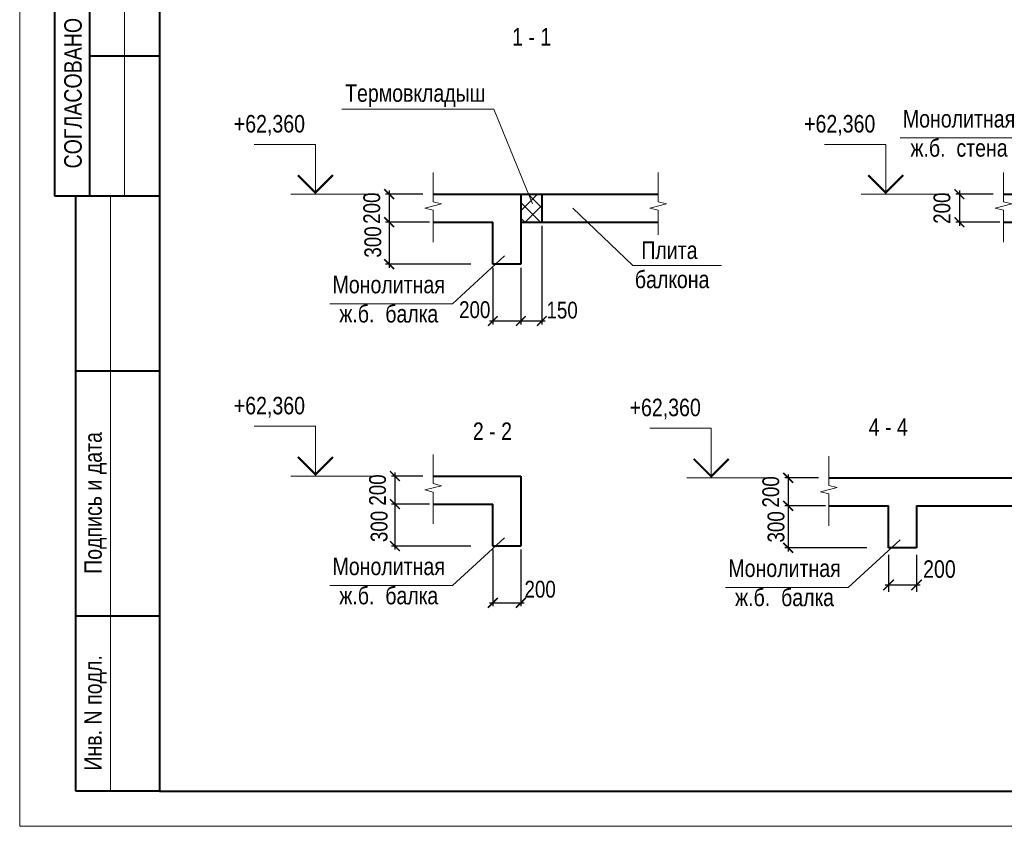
# Model space of a CAD drawing. Header units: inches. Extents: x -8638239 to -8523853, y 3840912 to 4564380.
# Tile 19 of 106: x -8612184 to -8584043, y 4000593 to 4023635. Entities that reach past the tile are written whole.
import ezdxf
from ezdxf.enums import TextEntityAlignment as Align

# ---------------------------------------------------------------- set-up
doc = ezdxf.new("R2010")
doc.units = ezdxf.units.IN
doc.header["$LTSCALE"] = 1000
doc.header["$MEASUREMENT"] = 0
for name, color, linetype, lineweight in [('СК-050-П(литы перекрытия)', 3, 'Continuous', 40), ('СК-110-О-РАЗМЕРЫ', 7, 'Continuous', 15), ('СК-200-Р(амка)', 7, 'Continuous', 40), ('СК-210-Р-РАМКА ЛИНИИ ТОНКИЕ', 7, 'Continuous', 15), ('СК-220-Р-РАМКА ТЕКСТ', 7, 'Continuous', 15), ('СК-300-Р(азмеры)', 7, 'Continuous', 20), ('СК-400-Т(екст)', 7, 'Continuous', 20), ('СК-600-Ш(триховка)', 250, 'Continuous', 13)]:
    doc.layers.add(name, color=color, linetype=linetype, lineweight=lineweight)
doc.styles.add('RUSS', font='arial.ttf', dxfattribs={"width": 0.8})
doc.dimstyles.new('50', dxfattribs={"dimtxt": 480, "dimasz": 280, "dimexe": 100, "dimexo": 100, "dimgap": 100, "dimtad": 1, "dimdec": 0, "dimlfac": 0.25, "dimzin": 0, "dimdsep": 46, "dimtxsty": 'RUSS', "dimblk": 'ARCHTICK', "dimcen": 0.09, "dimdle": 100, "dimclrd": 7, "dimclre": 7, "dimclrt": 7, "dimadec": 0, "dimazin": 0, "dimtfac": 1, "dimtdec": 0, "dimtmove": 2, "dimatfit": 3, "dimldrblk": 'ARCHTICK', "dimfxl": 1, "dimtolj": 1, "dimtzin": 0, "dimarcsym": 0})

# ---------------------------------------------------------------- blocks, each defined once
blk = doc.blocks.new('_ArchTick')
at = {"color": 0, "linetype": 'ByBlock', "const_width": 0.15}
blk.add_lwpolyline([(-0.5, -0.5), (0.5, 0.5)], dxfattribs=at)
blk = doc.blocks.new('*D125')
at = {"layer": 'Defpoints', "color": 0, "transparency": 16777216}
for p in [(-8600564, 4018651), (-8601624, 4017851), (-8600368, 4017851)]:
    blk.add_point(p, dxfattribs=at)
at = {"layer": 'СК-110-О-РАЗМЕРЫ', "color": 7, "lineweight": -2, "transparency": 16777216}
for p, q in [((-8600664, 4018651), (-8601724, 4018651)), ((-8601624, 4018751), (-8601624, 4017751)), ((-8600468, 4017851), (-8601724, 4017851))]:
    blk.add_line(p, q, dxfattribs=at)
at = {"layer": 'СК-110-О-РАЗМЕРЫ', "color": 7, "lineweight": -2, "transparency": 16777216, "xscale": 280, "yscale": 280, "zscale": 280}
for p, rotation in [((-8601624, 4018651), 90), ((-8601624, 4017851), 270)]:
    blk.add_blockref('_ArchTick', p, dxfattribs=dict(at, rotation=rotation))
at = {"layer": 'СК-110-О-РАЗМЕРЫ', "color": 7, "transparency": 16777216, "insert": (-8602119, 4018251), "char_height": 480, "attachment_point": 5, "rotation": 90, "style": 'RUSS'}
blk.add_mtext('\\A1;200', dxfattribs=at)
blk = doc.blocks.new('*D126')
at = {"layer": 'Defpoints', "color": 0, "transparency": 16777216}
for p in [(-8600368, 4017851), (-8601624, 4016651), (-8599187, 4016651)]:
    blk.add_point(p, dxfattribs=at)
at = {"layer": 'СК-110-О-РАЗМЕРЫ', "color": 7, "lineweight": -2, "transparency": 16777216}
for p, q in [((-8600468, 4017851), (-8601724, 4017851)), ((-8601624, 4017951), (-8601624, 4016551)), ((-8599287, 4016651), (-8601724, 4016651))]:
    blk.add_line(p, q, dxfattribs=at)
at = {"layer": 'СК-110-О-РАЗМЕРЫ', "color": 7, "lineweight": -2, "transparency": 16777216, "xscale": 280, "yscale": 280, "zscale": 280}
for p, rotation in [((-8601624, 4017851), 90), ((-8601624, 4016651), 270)]:
    blk.add_blockref('_ArchTick', p, dxfattribs=dict(at, rotation=rotation))
at = {"layer": 'СК-110-О-РАЗМЕРЫ', "color": 7, "transparency": 16777216, "insert": (-8602089, 4017285), "char_height": 480, "attachment_point": 5, "rotation": 90, "style": 'RUSS'}
blk.add_mtext('\\A1;300', dxfattribs=at)
blk = doc.blocks.new('*D127')
at = {"layer": 'Defpoints', "color": 0, "transparency": 16777216}
for p in [(-8597261, 4017851), (-8597861, 4016526), (-8597261, 4015028)]:
    blk.add_point(p, dxfattribs=at)
at = {"layer": 'СК-110-О-РАЗМЕРЫ', "color": 7, "lineweight": -2, "transparency": 16777216}
for p, q in [((-8597261, 4017751), (-8597261, 4014928)), ((-8597861, 4016426), (-8597861, 4014928)), ((-8597961, 4015028), (-8597161, 4015028))]:
    blk.add_line(p, q, dxfattribs=at)
at = {"layer": 'СК-110-О-РАЗМЕРЫ', "color": 7, "lineweight": -2, "transparency": 16777216, "xscale": 280, "yscale": 280, "zscale": 280, "rotation": 180}
blk.add_blockref('_ArchTick', (-8597861, 4015028), dxfattribs=at)
at = {"layer": 'СК-110-О-РАЗМЕРЫ', "color": 7, "lineweight": -2, "transparency": 16777216, "xscale": 280, "yscale": 280, "zscale": 280}
blk.add_blockref('_ArchTick', (-8597261, 4015028), dxfattribs=at)
at = {"layer": 'СК-110-О-РАЗМЕРЫ', "color": 7, "transparency": 16777216, "insert": (-8596681, 4015336), "char_height": 480, "attachment_point": 5, "style": 'RUSS'}
blk.add_mtext('\\A1;150', dxfattribs=at)
blk = doc.blocks.new('*D128')
at = {"layer": 'Defpoints', "color": 0, "transparency": 16777216}
for p in [(-8598661, 4016651), (-8597861, 4016651), (-8597861, 4015028)]:
    blk.add_point(p, dxfattribs=at)
at = {"layer": 'СК-110-О-РАЗМЕРЫ', "color": 7, "lineweight": -2, "transparency": 16777216}
for p, q in [((-8598661, 4016551), (-8598661, 4014928)), ((-8597861, 4016551), (-8597861, 4014928)), ((-8598761, 4015028), (-8597761, 4015028))]:
    blk.add_line(p, q, dxfattribs=at)
at = {"layer": 'СК-110-О-РАЗМЕРЫ', "color": 7, "lineweight": -2, "transparency": 16777216, "xscale": 280, "yscale": 280, "zscale": 280, "rotation": 180}
blk.add_blockref('_ArchTick', (-8598661, 4015028), dxfattribs=at)
at = {"layer": 'СК-110-О-РАЗМЕРЫ', "color": 7, "lineweight": -2, "transparency": 16777216, "xscale": 280, "yscale": 280, "zscale": 280}
blk.add_blockref('_ArchTick', (-8597861, 4015028), dxfattribs=at)
at = {"layer": 'СК-110-О-РАЗМЕРЫ', "color": 7, "transparency": 16777216, "insert": (-8599179, 4015348), "char_height": 480, "attachment_point": 5, "style": 'RUSS'}
blk.add_mtext('\\A1;200', dxfattribs=at)
blk = doc.blocks.new('*D129')
at = {"layer": 'Defpoints', "color": 0, "transparency": 16777216}
for p in [(-8600564, 4010599), (-8601458, 4009799), (-8600368, 4009799)]:
    blk.add_point(p, dxfattribs=at)
at = {"layer": 'СК-110-О-РАЗМЕРЫ', "color": 7, "lineweight": -2, "transparency": 16777216}
for p, q in [((-8601458, 4010699), (-8601458, 4009699)), ((-8600664, 4010599), (-8601558, 4010599)), ((-8600468, 4009799), (-8601558, 4009799))]:
    blk.add_line(p, q, dxfattribs=at)
at = {"layer": 'СК-110-О-РАЗМЕРЫ', "color": 7, "lineweight": -2, "transparency": 16777216, "xscale": 280, "yscale": 280, "zscale": 280}
for p, rotation in [((-8601458, 4010599), 90), ((-8601458, 4009799), 270)]:
    blk.add_blockref('_ArchTick', p, dxfattribs=dict(at, rotation=rotation))
at = {"layer": 'СК-110-О-РАЗМЕРЫ', "color": 7, "transparency": 16777216, "insert": (-8601953, 4010199), "char_height": 480, "attachment_point": 5, "rotation": 90, "style": 'RUSS'}
blk.add_mtext('\\A1;200', dxfattribs=at)
blk = doc.blocks.new('*D130')
at = {"layer": 'Defpoints', "color": 0, "transparency": 16777216}
for p in [(-8600368, 4009799), (-8601458, 4008599), (-8599187, 4008599)]:
    blk.add_point(p, dxfattribs=at)
at = {"layer": 'СК-110-О-РАЗМЕРЫ', "color": 7, "lineweight": -2, "transparency": 16777216}
for p, q in [((-8601458, 4009899), (-8601458, 4008499)), ((-8600468, 4009799), (-8601558, 4009799)), ((-8599287, 4008599), (-8601558, 4008599))]:
    blk.add_line(p, q, dxfattribs=at)
at = {"layer": 'СК-110-О-РАЗМЕРЫ', "color": 7, "lineweight": -2, "transparency": 16777216, "xscale": 280, "yscale": 280, "zscale": 280}
for p, rotation in [((-8601458, 4009799), 90), ((-8601458, 4008599), 270)]:
    blk.add_blockref('_ArchTick', p, dxfattribs=dict(at, rotation=rotation))
at = {"layer": 'СК-110-О-РАЗМЕРЫ', "color": 7, "transparency": 16777216, "insert": (-8601909, 4009159), "char_height": 480, "attachment_point": 5, "rotation": 90, "style": 'RUSS'}
blk.add_mtext('\\A1;300', dxfattribs=at)
blk = doc.blocks.new('*D120')
at = {"layer": 'Defpoints', "color": 0, "transparency": 16777216}
for p in [(-8598661, 4008599), (-8597861, 4008599), (-8597861, 4006977)]:
    blk.add_point(p, dxfattribs=at)
at = {"layer": 'СК-110-О-РАЗМЕРЫ', "color": 7, "lineweight": -2, "transparency": 16777216}
for p, q in [((-8598661, 4008499), (-8598661, 4006877)), ((-8597861, 4008499), (-8597861, 4006877)), ((-8598761, 4006977), (-8597761, 4006977))]:
    blk.add_line(p, q, dxfattribs=at)
at = {"layer": 'СК-110-О-РАЗМЕРЫ', "color": 7, "lineweight": -2, "transparency": 16777216, "xscale": 280, "yscale": 280, "zscale": 280, "rotation": 180}
blk.add_blockref('_ArchTick', (-8598661, 4006977), dxfattribs=at)
at = {"layer": 'СК-110-О-РАЗМЕРЫ', "color": 7, "lineweight": -2, "transparency": 16777216, "xscale": 280, "yscale": 280, "zscale": 280}
blk.add_blockref('_ArchTick', (-8597861, 4006977), dxfattribs=at)
at = {"layer": 'СК-110-О-РАЗМЕРЫ', "color": 7, "transparency": 16777216, "insert": (-8597309, 4007363), "char_height": 480, "attachment_point": 5, "style": 'RUSS'}
blk.add_mtext('\\A1;200', dxfattribs=at)
blk = doc.blocks.new('*D122')
at = {"layer": 'Defpoints', "color": 0, "transparency": 16777216}
for p in [(-8584264, 4018651), (-8585327, 4017851), (-8584068, 4017851)]:
    blk.add_point(p, dxfattribs=at)
at = {"layer": 'СК-110-О-РАЗМЕРЫ', "color": 7, "lineweight": -2, "transparency": 16777216}
for p, q in [((-8584364, 4018651), (-8585427, 4018651)), ((-8585327, 4018751), (-8585327, 4017751)), ((-8584168, 4017851), (-8585427, 4017851))]:
    blk.add_line(p, q, dxfattribs=at)
at = {"layer": 'СК-110-О-РАЗМЕРЫ', "color": 7, "lineweight": -2, "transparency": 16777216, "xscale": 280, "yscale": 280, "zscale": 280}
for p, rotation in [((-8585327, 4018651), 90), ((-8585327, 4017851), 270)]:
    blk.add_blockref('_ArchTick', p, dxfattribs=dict(at, rotation=rotation))
at = {"layer": 'СК-110-О-РАЗМЕРЫ', "color": 7, "transparency": 16777216, "insert": (-8585822, 4018251), "char_height": 480, "attachment_point": 5, "rotation": 90, "style": 'RUSS'}
blk.add_mtext('\\A1;200', dxfattribs=at)
blk = doc.blocks.new('*D136')
at = {"layer": 'Defpoints', "color": 0, "transparency": 16777216}
for p in [(-8589252, 4010547), (-8590220, 4009747), (-8589055, 4009747)]:
    blk.add_point(p, dxfattribs=at)
at = {"layer": 'СК-110-О-РАЗМЕРЫ', "color": 7, "lineweight": -2, "transparency": 16777216}
for p, q in [((-8589352, 4010547), (-8590320, 4010547)), ((-8590220, 4010647), (-8590220, 4009647)), ((-8589155, 4009747), (-8590320, 4009747))]:
    blk.add_line(p, q, dxfattribs=at)
at = {"layer": 'СК-110-О-РАЗМЕРЫ', "color": 7, "lineweight": -2, "transparency": 16777216, "xscale": 280, "yscale": 280, "zscale": 280}
for p, rotation in [((-8590220, 4010547), 90), ((-8590220, 4009747), 270)]:
    blk.add_blockref('_ArchTick', p, dxfattribs=dict(at, rotation=rotation))
at = {"layer": 'СК-110-О-РАЗМЕРЫ', "color": 7, "transparency": 16777216, "insert": (-8590715, 4010147), "char_height": 480, "attachment_point": 5, "rotation": 90, "style": 'RUSS'}
blk.add_mtext('\\A1;200', dxfattribs=at)
blk = doc.blocks.new('*D137')
at = {"layer": 'Defpoints', "color": 0, "transparency": 16777216}
for p in [(-8589055, 4009747), (-8590220, 4008547), (-8587875, 4008547)]:
    blk.add_point(p, dxfattribs=at)
at = {"layer": 'СК-110-О-РАЗМЕРЫ', "color": 7, "lineweight": -2, "transparency": 16777216}
for p, q in [((-8590220, 4009847), (-8590220, 4008447)), ((-8589155, 4009747), (-8590320, 4009747)), ((-8587975, 4008547), (-8590320, 4008547))]:
    blk.add_line(p, q, dxfattribs=at)
at = {"layer": 'СК-110-О-РАЗМЕРЫ', "color": 7, "lineweight": -2, "transparency": 16777216, "xscale": 280, "yscale": 280, "zscale": 280}
for p, rotation in [((-8590220, 4009747), 90), ((-8590220, 4008547), 270)]:
    blk.add_blockref('_ArchTick', p, dxfattribs=dict(at, rotation=rotation))
at = {"layer": 'СК-110-О-РАЗМЕРЫ', "color": 7, "transparency": 16777216, "insert": (-8590565, 4009147), "char_height": 480, "attachment_point": 5, "rotation": 90, "style": 'RUSS'}
blk.add_mtext('\\A1;300', dxfattribs=at)
blk = doc.blocks.new('*U115')
at = {"layer": 'СК-400-Т(екст)', "color": 0}
for p, q in [((0, 0), (0, 7.11)), ((0, 7.11), (8.77, 7.11)), ((-9, 0), (3.5, 0))]:
    blk.add_line(p, q, dxfattribs=at)
at = {"layer": 'СК-400-Т(екст)', "color": 0, "const_width": 0.3}
blk.add_lwpolyline([(-2.5, 2.71), (0, 0.21), (2.5, 2.71)], dxfattribs=at)
at = {"layer": 'СК-400-Т(екст)', "color": 0, "width": 0.8}
for tag, p in [('ОТМЕТКА1', (11.66, 8.06)), ('КОММЕНТАРИЙ', (11.75, 4.27))]:
    blk.add_attdef(tag, p, '', height=2.5, dxfattribs=at)
blk = doc.blocks.new('*D135')
at = {"layer": 'Defpoints', "color": 0, "transparency": 16777216}
for p in [(-8587349, 4008547), (-8586549, 4008547), (-8586549, 4007489)]:
    blk.add_point(p, dxfattribs=at)
at = {"layer": 'СК-300-Р(азмеры)', "color": 7, "lineweight": -2, "transparency": 16777216}
for p, q in [((-8587349, 4008347), (-8587349, 4007289)), ((-8586549, 4008347), (-8586549, 4007289)), ((-8587449, 4007489), (-8586449, 4007489))]:
    blk.add_line(p, q, dxfattribs=at)
at = {"layer": 'СК-300-Р(азмеры)', "color": 7, "lineweight": -2, "transparency": 16777216, "xscale": 300, "yscale": 300, "zscale": 300, "rotation": 180}
blk.add_blockref('_ArchTick', (-8587349, 4007489), dxfattribs=at)
at = {"layer": 'СК-300-Р(азмеры)', "color": 7, "lineweight": -2, "transparency": 16777216, "xscale": 300, "yscale": 300, "zscale": 300}
blk.add_blockref('_ArchTick', (-8586549, 4007489), dxfattribs=at)
at = {"layer": 'СК-300-Р(азмеры)', "color": 7, "transparency": 16777216, "insert": (-8585897, 4007938), "char_height": 500, "attachment_point": 5, "style": 'RUSS'}
blk.add_mtext('\\A1;200', dxfattribs=at)

msp = doc.modelspace()

# ---------------------------------------------------------------- hatches: boundary and pattern name
at = {"layer": 'СК-220-Р-РАМКА ТЕКСТ'}
h = msp.add_hatch(dxfattribs=at)
h.set_pattern_fill('ANSI37', color=256, scale=100)
h.set_pattern_definition([(45, (-12312199.6, 3999210.5), (-224.506403, 224.506403), []), (135, (-12312199.6, 3999210.5), (-224.506403, -224.506403), [])])
h.paths.add_polyline_path([(-8597260.9, 4018650.8), (-8597860.9, 4018650.8), (-8597860.9, 4017850.8), (-8597260.9, 4017850.8)])

# ---------------------------------------------------------------- linework, layer by layer
at = {"layer": 'СК-050-П(литы перекрытия)'}
for p, q in [((-8600367.6, 4018650.8), (-8593937.5, 4018650.8)), ((-8597860.9, 4018650.8), (-8597860.9, 4016650.8)), ((-8597260.9, 4018650.8), (-8597260.9, 4017850.8)), ((-8584067.6, 4018650.8), (-8582360.8, 4018650.8)), ((-8600367.6, 4017850.8), (-8598660.9, 4017850.8)), ((-8598660.9, 4016650.8), (-8598660.9, 4017850.8)), ((-8597860.9, 4017850.8), (-8593937.5, 4017850.8)), ((-8584067.6, 4017850.8), (-8582360.8, 4017850.8)), ((-8597860.9, 4016650.8), (-8598660.9, 4016650.8)), ((-8600367.6, 4010599.5), (-8597860.9, 4010599.5)), ((-8597860.9, 4010599.5), (-8597860.9, 4008599.5)), ((-8589055.3, 4010546.7), (-8586548.5, 4010546.7)), ((-8586548.5, 4010546.7), (-8581948.5, 4010546.7)), ((-8600367.6, 4009799.5), (-8598660.9, 4009799.5)), ((-8598660.9, 4008599.5), (-8598660.9, 4009799.5)), ((-8589055.3, 4009746.7), (-8587348.5, 4009746.7)), ((-8587348.5, 4008546.7), (-8587348.5, 4009746.7)), ((-8586548.5, 4009746.7), (-8586548.5, 4008546.7)), ((-8586548.5, 4009746.7), (-8581948.5, 4009746.7)), ((-8597860.9, 4008599.5), (-8598660.9, 4008599.5)), ((-8586548.5, 4008546.7), (-8587348.5, 4008546.7))]:
    msp.add_line(p, q, dxfattribs=at)
at = {"layer": 'СК-200-Р(амка)'}
for p, q in [((-8608183.8, 4058992.8), (-8608183.8, 4001592.8)), ((-8611183.8, 4018592.8), (-8611183.8, 4044592.8)), ((-8610183.8, 4018592.8), (-8610183.8, 4044592.8)), ((-8608183.8, 4022592.8), (-8610183.8, 4022592.8)), ((-8608183.8, 4018592.8), (-8611183.8, 4018592.8)), ((-8610583.8, 4001592.8), (-8610583.8, 4018592.8)), ((-8608183.8, 4013592.8), (-8610583.8, 4013592.8)), ((-8608183.8, 4006592.8), (-8610583.8, 4006592.8)), ((-8608183.8, 4001592.8), (-8529183.8, 4001592.8))]:
    msp.add_line(p, q, dxfattribs=at)
at = {"layer": 'СК-210-Р-РАМКА ЛИНИИ ТОНКИЕ'}
for p, q in [((-8612183.8, 4000592.8), (-8612183.8, 4059992.8)), ((-8609183.8, 4018592.8), (-8609183.8, 4044592.8)), ((-8609583.8, 4001592.8), (-8609583.8, 4018592.8)), ((-8528183.8, 4000592.8), (-8612183.8, 4000592.8))]:
    msp.add_line(p, q, dxfattribs=at)
at = {"layer": 'СК-210-Р-РАМКА ЛИНИИ ТОНКИЕ', "lineweight": 40, "ltscale": 2}
msp.add_line((-8608183.8, 4001592.8), (-8610583.8, 4001592.8), dxfattribs=at)
at = {"layer": 'СК-220-Р-РАМКА ТЕКСТ'}
for p, q in [((-8587020.3, 4020256.3), (-8583516, 4020256.3)), ((-8598328.4, 4016885.1), (-8599816.1, 4015520.3)), ((-8603320.4, 4015520.3), (-8599816.1, 4015520.3)), ((-8598328.4, 4008833.7), (-8599816.1, 4007469)), ((-8587016, 4008781), (-8588503.7, 4007416.2)), ((-8603320.4, 4007469), (-8599816.1, 4007469)), ((-8592008, 4007416.2), (-8588503.7, 4007416.2))]:
    msp.add_line(p, q, dxfattribs=at)
at = {"layer": 'СК-400-Т(екст)'}
for p, q in [((-8598637, 4021082.6), (-8602975.6, 4021082.6)), ((-8597531.8, 4018370.8), (-8598637, 4021082.6)), ((-8596371.2, 4018251.9), (-8594663.1, 4016612.1)), ((-8594663.1, 4016612.1), (-8592130, 4016612.1))]:
    msp.add_line(p, q, dxfattribs=at)
at = {"layer": 'СК-600-Ш(триховка)', "linetype": 'ByBlock'}
for points in [[(-8600367.6, 4019266.9), (-8600367.6, 4018434), (-8600127.6, 4018374), (-8600607.6, 4018254), (-8600367.6, 4018194), (-8600367.6, 4017284)], [(-8593937.5, 4019266.9), (-8593937.5, 4018434), (-8593697.5, 4018374), (-8594177.5, 4018254), (-8593937.5, 4018194), (-8593937.5, 4017488.8)], [(-8584067.6, 4019266.9), (-8584067.6, 4018434), (-8583827.6, 4018374), (-8584307.6, 4018254), (-8584067.6, 4018194), (-8584067.6, 4017284)], [(-8600367.6, 4011215.6), (-8600367.6, 4010382.6), (-8600127.6, 4010322.6), (-8600607.6, 4010202.6), (-8600367.6, 4010142.6), (-8600367.6, 4009232.6)], [(-8589055.3, 4011162.8), (-8589055.3, 4010329.9), (-8588815.3, 4010269.9), (-8589295.3, 4010149.9), (-8589055.3, 4010089.9), (-8589055.3, 4009179.9)]]:
    msp.add_lwpolyline(points, dxfattribs=at)

# ---------------------------------------------------------------- block references
at = {"layer": 'СК-400-Т(екст)', "ltscale": 0.5}
ref = msp.add_blockref('*U115', (-8603731.9, 4018650.8), dxfattribs=dict(at, xscale=-200, yscale=200, zscale=200))
ref.add_attrib('ОТМЕТКА1', '+62,360', dxfattribs={"height": 500, "style": 'RUSS', "width": 0.8}).set_placement((-8606064.5, 4020262.5), align=Align.BOTTOM_LEFT)
ref = msp.add_blockref('*U115', (-8587431.8, 4018650.8), dxfattribs=dict(at, xscale=-200, yscale=200, zscale=200))
ref.add_attrib('ОТМЕТКА1', '+62,360', dxfattribs={"height": 500, "style": 'RUSS', "width": 0.8}).set_placement((-8589764.5, 4020262.5), align=Align.BOTTOM_LEFT)
ref = msp.add_blockref('*U115', (-8603731.9, 4010599.5), dxfattribs=dict(at, xscale=-200, yscale=200, zscale=200))
ref.add_attrib('ОТМЕТКА1', '+62,360', dxfattribs={"height": 500, "style": 'RUSS', "width": 0.8}).set_placement((-8606064.5, 4012211.1), align=Align.BOTTOM_LEFT)
ref = msp.add_blockref('*U115', (-8592419.5, 4010546.7), dxfattribs=dict(at, xscale=-200, yscale=200, zscale=200))
ref.add_attrib('ОТМЕТКА1', '+62,360', dxfattribs={"height": 500, "style": 'RUSS', "width": 0.8}).set_placement((-8594752.2, 4012158.4), align=Align.BOTTOM_LEFT)

# ---------------------------------------------------------------- texts
at = {"layer": 'СК-200-Р(амка)', "style": 'RUSS', "width": 0.8}
for s, p in [('СОГЛАСОВАНО', (-8610411.1, 4019385.1)), ('Подпись и дата', (-8609838.6, 4007804.2)), ('Инв. N подл.', (-8609838.6, 4002184.5))]:
    msp.add_text(s, height=500, rotation=90, dxfattribs=at).set_placement(p)
at = {"layer": 'СК-220-Р-РАМКА ТЕКСТ', "char_height": 500, "width": 31067.545, "attachment_point": 5, "rotation": 360, "style": 'RUSS'}
for s, insert in [('1 - 1', (-8597552.9, 4023145.1)), ('Монолитная\\Pж.б.  стена', (-8585336, 4020384.7)), ('Монолитная\\Pж.б.  балка', (-8601636.1, 4015648.8)), ('2 - 2', (-8598672.4, 4011879.5)), ('4 - 4', (-8587360, 4011998.8)), ('Монолитная\\Pж.б.  балка', (-8601636.1, 4007597.5)), ('Монолитная\\Pж.б.  балка', (-8590323.7, 4007544.7))]:
    msp.add_mtext(s, dxfattribs=dict(at, insert=insert))
at = {"layer": 'СК-400-Т(екст)', "char_height": 500, "width": 31067.545, "attachment_point": 5, "rotation": 360, "style": 'RUSS'}
for s, insert in [('Термовкладыш', (-8600878.5, 4021463.3)), ('Плита\\P балкона', (-8593613.3, 4016629.3))]:
    msp.add_mtext(s, dxfattribs=dict(at, insert=insert))

# ---------------------------------------------------------------- dimensions: what is measured, and where the dimension line sits
at = {"layer": 'СК-110-О-РАЗМЕРЫ'}
for base, p1, p2, picture, middle in [((-8601624.3, 4017850.8), (-8600564.1, 4018650.8), (-8600367.6, 4017850.8), '*D125', (-8602119.3, 4018250.8)), ((-8585326.6, 4017850.8), (-8584264, 4018650.8), (-8584067.6, 4017850.8), '*D122', (-8585821.6, 4018250.8)), ((-8601457.5, 4009799.5), (-8600564.1, 4010599.5), (-8600367.6, 4009799.5), '*D129', (-8601952.6, 4010199.5)), ((-8590219.5, 4009746.7), (-8589251.7, 4010546.7), (-8589055.3, 4009746.7), '*D136', (-8590714.6, 4010146.7)), ((-8590219.5, 4008546.7), (-8589055.3, 4009746.7), (-8587875.1, 4008546.7), '*D137', (-8590564.8, 4009146.7))]:
    dim = msp.add_linear_dim(base=base, p1=p1, p2=p2, angle=90, dimstyle='50', dxfattribs=at)
    dim.commit()
    dim.dimension.update_dxf_attribs({"geometry": picture, "text_midpoint": middle})
for base, p1, p2, picture, middle in [((-8601624.3, 4016650.8), (-8600367.6, 4017850.8), (-8599187.4, 4016650.8), '*D126', (-8602088.6, 4017284.6)), ((-8601457.5, 4008599.5), (-8600367.6, 4009799.5), (-8599187.4, 4008599.5), '*D130', (-8601909.1, 4009159))]:
    dim = msp.add_linear_dim(base=base, p1=p1, p2=p2, angle=90, dimstyle='50', dxfattribs=at)
    dim.commit()
    dim.dimension.update_dxf_attribs({"geometry": picture, "text_midpoint": middle, "dimtype": 160})
for base, p1, p2, picture, middle in [((-8597260.9, 4015028.2), (-8597860.9, 4016526.2), (-8597260.9, 4017850.8), '*D127', (-8596681, 4015335.8)), ((-8597860.9, 4015028.2), (-8598660.9, 4016650.8), (-8597860.9, 4016650.8), '*D128', (-8599178.8, 4015347.6)), ((-8597860.9, 4006976.9), (-8598660.9, 4008599.5), (-8597860.9, 4008599.5), '*D120', (-8597308.8, 4007362.5))]:
    dim = msp.add_linear_dim(base=base, p1=p1, p2=p2, dimstyle='50', dxfattribs=at)
    dim.commit()
    dim.dimension.update_dxf_attribs({"geometry": picture, "text_midpoint": middle, "dimtype": 160})
at = {"layer": 'СК-300-Р(азмеры)'}
dim = msp.add_linear_dim(base=(-8586548.5, 4007488.8), p1=(-8587348.5, 4008546.7), p2=(-8586548.5, 4008546.7), dimstyle='50', override={"dimtxt": 500, "dimasz": 300, "dimexe": 200, "dimexo": 200, "dimgap": 200}, dxfattribs=at)
dim.commit()
dim.dimension.update_dxf_attribs({"geometry": '*D135', "text_midpoint": (-8585896.8, 4007937.6), "dimtype": 160})

doc.saveas('drawing.dxf')
